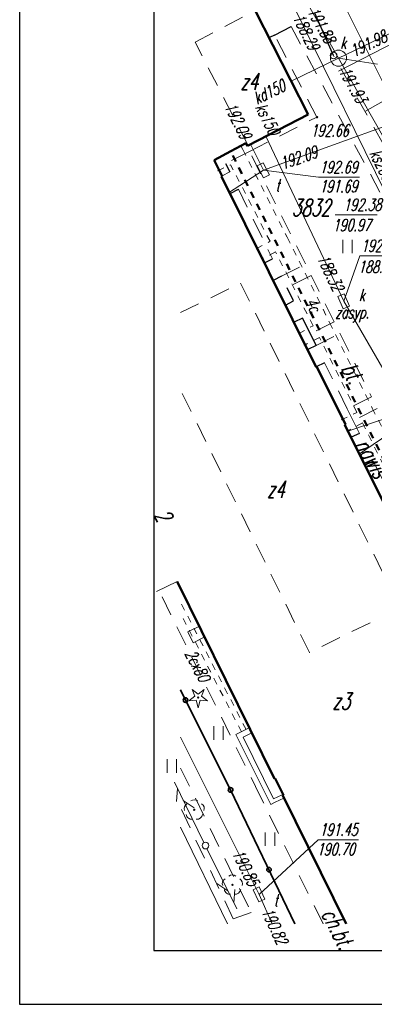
# Model space of a CAD drawing. Extents: x 7391510 to 7412510, y 5735368 to 5750218.
# Tile 1 of 15: x 7391510 to 7394155, y 5735368 to 5742699. Entities that reach past the tile are written whole.
import ezdxf
from ezdxf.enums import TextEntityAlignment as Align

# ---------------------------------------------------------------- set-up
doc = ezdxf.new("R2010")
doc.units = 0
for name, pattern in [('1', [0]), ('2', [1.5, 1, -0.5]), ('3', [1, 0.5, -0.5]), ('4', [2.5, 1.5, -1]), ('BGS', [0]), ('BUD', [0])]:
    doc.linetypes.add(name, pattern=pattern)
for name, color, linetype, lineweight in [('0.30', 7, 'Continuous', 30), ('DZIALKI_L_0', 96, '1', 18), ('EBTOO_T_6', 7, 'Continuous', 18), ('EBTPO_L_2', 7, '1', 18), ('EBUOA_T_1_T_0', 7, 'Continuous', 25), ('EBUPO_L_1', 7, '1', 18), ('EBUPP_L_1', 7, 'BUD', 50), ('KRAWEDZ_L_1', 7, '2', 18), ('NR_POLICYJ_T_0', 7, 'Continuous', 25), ('NUMERY_DZIALEK_T_0', 96, 'Continuous', 25), ('OGRODZENIE_L_0', 7, 'BGS', 35), ('RZEDNE_T_0', 7, 'Continuous', 18), ('SDROK_T_1_T_0', 7, 'Continuous', 25), ('SDRPK_L_3_L_0', 7, '1', 18), ('SDRPK_L_5_L_0', 7, '1', 0), ('UCCOO_T_2_T_0', 212, 'Continuous', 18), ('UCCPB_L_2_L_0', 212, '1', 18), ('UKKOA_T_0_T_0', 36, 'Continuous', 18), ('UKKOA_T_2_T_0', 36, 'Continuous', 18), ('UKKOC_T_0_T_0', 36, 'Continuous', 18), ('UKKOC_T_2_T_0', 36, 'Continuous', 18), ('UKKOO_T_0_T_0', 36, 'Continuous', 18), ('UKKOO_T_2_T_0', 36, 'Continuous', 18), ('UKKPA_T_1_T_0', 36, 'Continuous', 18), ('UKKPA_T_5_T_0', 36, 'Continuous', 18), ('UKKPOD_L_1_L_0', 36, '1', 18), ('UKKPOR_L_1_L_0', 36, '1', 18), ('UTTOA_T_0_T_0', 30, 'Continuous', 18), ('UTTOC_T_0_T_0', 30, 'Continuous', 18), ('UTTPA_T_0_T_0', 30, 'Continuous', 18), ('UTTPA_T_2_T_0', 30, 'Continuous', 18), ('UTTPO_L_1_L_0', 30, '1', 18), ('WUKPS_L_2_L_0', 7, '1', 18), ('ZAGOSPODAR_T_0', 7, 'Continuous', 18)]:
    doc.layers.add(name, color=color, linetype=linetype, lineweight=lineweight)
doc.styles.add('mapa', font='romans.shx', dxfattribs={"width": 0.67, "oblique": 15})

# ---------------------------------------------------------------- blocks, each defined once
blk = doc.blocks.new('WLZ')
at = {"color": 251}
blk.add_circle((0, 0), 0.25, dxfattribs=at)
blk.add_circle((0, 0), 0.25, dxfattribs=at)
blk = doc.blocks.new('WLD')
at = {"color": 0}
blk.add_lwpolyline([(0.5, 0.25), (0.5, -0.25), (-0.5, -0.25), (-0.5, 0.25)], close=True, dxfattribs=at)
blk = doc.blocks.new('SLS')
at = {"color": 251}
blk.add_circle((0, 0), 0.25, dxfattribs=at)
blk = doc.blocks.new('PLT')
at = {"color": 30}
for p, q in [((0.25, 0), (5.25, 0)), ((3.75, 0), (2.9, -0.5)), ((3.9, 0.5), (4.75, 0))]:
    blk.add_line(p, q, dxfattribs=at)
blk = doc.blocks.new('DIG')
at = {"color": 251}
for p, q in [((-0.7, -0.25), (-0.25, 0.1)), ((-0.25, 0.1), (-0.45, 0.6)), ((-0.45, 0.6), (0, 0.25)), ((0, 0.25), (0.45, 0.6)), ((0.45, 0.6), (0.25, 0.1)), ((0.25, 0.1), (0.7, -0.25)), ((-0.15, -0.2), (-0.7, -0.25)), ((0, -0.75), (-0.15, -0.2)), ((0.15, -0.2), (0, -0.75)), ((0.7, -0.25), (0.15, -0.2))]:
    blk.add_line(p, q, dxfattribs=at)
blk.add_circle((0, 0), 0.05, dxfattribs=at)
blk = doc.blocks.new('DLI')
at = {"color": 251}
blk.add_circle((0, 0), 0.05, dxfattribs=at)
for centre, radius, start, end in [((0, 0.35), 0.4, 50.114, 129.886), ((-0.35, 0.1), 0.4, 119.84816, 203.51949), ((0.35, 0.1), 0.4, 336.88451, 60.15184), ((-0.2, -0.3), 0.4, 187.477, 278.47884), ((0.2, -0.275), 0.425, 262.64593, 349.62892)]:
    blk.add_arc(centre, radius, start, end, dxfattribs=at)
blk = doc.blocks.new('TRA1')
at = {"color": 251}
for p, q in [((-0.35, -0.5), (-0.35, 0.5)), ((0.35, -0.5), (0.35, 0.5))]:
    blk.add_line(p, q, dxfattribs=at)
blk = doc.blocks.new('WSU')
h = blk.add_hatch(color=251)
edge = h.paths.add_edge_path()
edge.add_arc((0, 0), 0.05, 0, 360)
at = {"color": 251}
blk.add_circle((0, 0), 0.05, dxfattribs=at)
blk = doc.blocks.new('MAPA SZKIC')
at = {"color": 251, "linetype": 'ByBlock', "ltscale": 100}
for p, q in [((7434700.8, 5739596.7, 19272), (7434559.8, 5739911.7, 19275)), ((7434260.8, 5739748.7, 19281), (7434383.8, 5739813.7, 19278)), ((7434260.8, 5739748.7, 19281), (7434223.8, 5739731.7, 19282)), ((7433894.8, 5738791.7, 19276), (7433927.8, 5738730.7, 19277)), ((7433929.8, 5738568.7, 19276), (7433990.8, 5738601.7, 19275)), ((7434186.8, 5738053.7, 19275), (7434245.8, 5738082.7, 19274)), ((7434312.8, 5737952.7, 19274), (7434250.8, 5737922.7)), ((7434402.8, 5737770.7, 19274), (7434354.8, 5737866.7, 19274)), ((7434342.8, 5737738.7), (7434402.8, 5737770.7, 19274)), ((7434468.8, 5737640.7, 19275), (7434405.8, 5737610.7, 19276)), ((7434527.8, 5737524.7, 19275), (7434468.8, 5737640.7, 19275)), ((7434569.8, 5737436.7, 19275), (7434527.8, 5737524.7, 19275)), ((7434569.8, 5737436.7, 19275), (7434507.8, 5737407.7)), ((7434632.8, 5737308.7, 19275), (7434570.8, 5737278.7)), ((7434894.8, 5736782.7, 19274), (7434830.8, 5736755.7)), ((7434934.8, 5736545.7), (7434996.8, 5736575.7, 19275))]:
    blk.add_line(p, q, dxfattribs=at)
at = {"layer": 'DZIALKI_L_0', "linetype": '1', "ltscale": 100}
for p, q in [((7434032.8, 5741471.7), (7436321.8, 5736882.7)), ((7433560.1, 5734873.3), (7433596.8, 5734797.7)), ((7433596.8, 5734797.7), (7433627.8, 5734732.7)), ((7433627.8, 5734732.7), (7433932.8, 5734128.7)), ((7433932.8, 5734128.7), (7434412.8, 5733132.5))]:
    blk.add_line(p, q, dxfattribs=at)
at = {"layer": 'EBTPO_L_2', "color": 251, "linetype": '1', "ltscale": 100}
blk.add_line((7433380.8, 5735605.7), (7433534.8, 5735680.7), dxfattribs=at)
at = {"layer": 'EBUPO_L_1', "color": 251, "linetype": '4', "ltscale": 100}
for p, q in [((7433667.8, 5739696.7), (7434116.8, 5739931.7)), ((7434063.8, 5738927.7), (7433667.8, 5739696.7)), ((7433560.1, 5737682.2), (7434007.8, 5737902.7)), ((7434007.8, 5737902.7), (7435196.8, 5735483.7)), ((7434520.8, 5735151.7), (7433560.1, 5737105.5)), ((7435196.8, 5735483.7), (7434520.8, 5735151.7))]:
    blk.add_line(p, q, dxfattribs=at)
at = {"layer": 'EBUPP_L_1', "color": 251, "linetype": '1', "ltscale": 100}
for p, q in [((7434511.8, 5739158.7), (7434116.8, 5739931.7)), ((7434063.8, 5738927.7), (7434511.8, 5739158.7)), ((7433933.8, 5738884.7), (7434046.8, 5738944.7)), ((7434046.8, 5738944.7), (7434057.8, 5738924.7)), ((7434057.8, 5738924.7), (7434063.8, 5738927.7)), ((7433809.8, 5738818.7), (7433933.8, 5738884.7)), ((7433869.8, 5738698.7), (7433809.8, 5738818.7)), ((7433865.8, 5738696.7), (7433869.8, 5738698.7)), ((7434571.8, 5737276.7), (7433865.8, 5738696.7)), ((7434571.8, 5737276.7), (7434576.8, 5737278.7)), ((7434788.8, 5736849.7), (7434576.8, 5737278.7)), ((7434784.8, 5736847.7), (7434788.8, 5736849.7)), ((7435357.8, 5735695.7), (7434784.8, 5736847.7)), ((7433534.8, 5735680.7), (7434260.8, 5734211.7)), ((7434260.8, 5734211.7), (7434265.8, 5734213.7)), ((7434265.8, 5734213.7), (7434327.8, 5734089.7)), ((7434327.8, 5734089.7), (7434321.8, 5734086.7)), ((7434321.8, 5734086.7), (7434793.6, 5733132.5))]:
    blk.add_line(p, q, dxfattribs=at)
at = {"layer": 'EBUPP_L_1', "color": 251, "linetype": '3', "ltscale": 100}
blk.add_line((7435485.8, 5735761.7), (7433933.8, 5738884.7), dxfattribs=at)
at = {"layer": 'KRAWEDZ_L_1', "color": 251, "linetype": '2', "ltscale": 100}
for p, q in [((7433614.1, 5735305.2), (7433696.7, 5735346.2)), ((7433614.1, 5735305.2), (7433654.1, 5735224.5)), ((7433654.1, 5735224.5), (7433736.7, 5735265.5))]:
    blk.add_line(p, q, dxfattribs=at)
at = {"layer": 'KRAWEDZ_L_1', "color": 251, "linetype": '1', "ltscale": 100}
for p, q in [((7433972.8, 5734541.3), (7434071.7, 5734590.3)), ((7434231.7, 5734019.4), (7433972.8, 5734541.3)), ((7434025.8, 5734521.4), (7434090, 5734553.3)), ((7434253.9, 5734061.5), (7434025.8, 5734521.4)), ((7434253.9, 5734061.5), (7434318.2, 5734093.3)), ((7434231.7, 5734019.4), (7434266.3, 5734036.6)), ((7434266.3, 5734036.6), (7434330.5, 5734068.5))]:
    blk.add_line(p, q, dxfattribs=at)
at = {"layer": 'OGRODZENIE_L_0', "color": 251, "linetype": 'BGS', "ltscale": 100}
for p, q in [((7433596.8, 5734797.7), (7433560.1, 5734873.3)), ((7433932.8, 5734128.7), (7433596.8, 5734797.7)), ((7434412.8, 5733132.5), (7433932.8, 5734128.7))]:
    blk.add_line(p, q, dxfattribs=at)
at = {"layer": 'OGRODZENIE_L_0', "color": 251, "linetype": '1', "ltscale": 100}
for centre in [(7433596.8, 5734797.7), (7433932.8, 5734128.7), (7434218.8, 5733535.2)]:
    blk.add_circle(centre, 16.9, dxfattribs=at)
at = {"layer": 'SDRPK_L_3_L_0', "color": 251, "linetype": '1', "ltscale": 100}
blk.add_line((7433909.2, 5733132.5), (7433560.1, 5733850.8), dxfattribs=at)
at = {"layer": 'SDRPK_L_5_L_0', "color": 251, "linetype": '4', "ltscale": 100}
for p, q in [((7434383.8, 5739813.7, 19278), (7436248.8, 5736338.7, 19265)), ((7434574.8, 5739137.7, 19266), (7434260.8, 5739748.7, 19281)), ((7435318.8, 5738497.7, 19263), (7434700.8, 5739596.7, 19272)), ((7434073.8, 5738882.7, 19272), (7434574.8, 5739137.7, 19266)), ((7434073.8, 5738882.7, 19272), (7433894.8, 5738791.7, 19276)), ((7434491.8, 5738044.7, 19272), (7434073.8, 5738882.7, 19272)), ((7433927.8, 5738730.7, 19277), (7433868.8, 5738699.7, 19277)), ((7433990.8, 5738601.7, 19275), (7434245.8, 5738082.8, 19274)), ((7434312.8, 5737952.7, 19274), (7434491.8, 5738044.7, 19272)), ((7434533.8, 5737958.7, 19272), (7434353.8, 5737868.7, 19274)), ((7434704.8, 5737614.7, 19272), (7434533.8, 5737958.7, 19272)), ((7434704.8, 5737614.7, 19272), (7434527.8, 5737524.7, 19275)), ((7434569.8, 5737436.7, 19275), (7434747.8, 5737528.7, 19272)), ((7434747.8, 5737528.7, 19272), (7434983.8, 5737055.7, 19272)), ((7434802.8, 5736965.7, 19273), (7434632.8, 5737308.7, 19275)), ((7434983.8, 5737055.7, 19272), (7434802.8, 5736965.7, 19273)), ((7434845.8, 5736877.7, 19273), (7434802.8, 5736965.7, 19273)), ((7435026.8, 5736969.7, 19271), (7434845.8, 5736877.7, 19273)), ((7434845.8, 5736877.7, 19273), (7434894.8, 5736782.7, 19274)), ((7434996.8, 5736575.7, 19275), (7435104.8, 5736362.7, 19275)), ((7434151.8, 5734086.7, 19188), (7433398.8, 5735613.7, 19208)), ((7433560.1, 5734291.8), (7434086.8, 5733215.4)), ((7434621.9, 5733132.5, 19215.9), (7434151.8, 5734086.7, 19188)), ((7433952.9, 5733168.3), (7433560.1, 5733998.4)), ((7434086.8, 5733215.4), (7433952.9, 5733168.3))]:
    blk.add_line(p, q, dxfattribs=at)
at = {"layer": 'UCCPB_L_2_L_0', "linetype": '3', "ltscale": 100}
for p, q in [((7434010.2, 5738925.3), (7434024.3, 5738897.1)), ((7434024.3, 5738897.1), (7434354.8, 5738244.8)), ((7433836.3, 5738738), (7433932.9, 5738783.8)), ((7434227.2, 5738213.4), (7433932.9, 5738783.8)), ((7434124.4, 5738158.2), (7434227.2, 5738213.4)), ((7434354.8, 5738244.8), (7434670.8, 5737609.3)), ((7434268.2, 5738133.9), (7434163.4, 5738079.6)), ((7434548, 5737585.1), (7434268.2, 5738133.9)), ((7434670.8, 5737609.3), (7434989.3, 5736971.4)), ((7434439.1, 5737524.7), (7434548, 5737585.1)), ((7434596.3, 5737496.1), (7434481.8, 5737438.7)), ((7434873.7, 5736940), (7434596.3, 5737496.1)), ((7434757.9, 5736883), (7434873.7, 5736940)), ((7434989.3, 5736971.4), (7435401.7, 5736162.6)), ((7434917.1, 5736860.6), (7434799.3, 5736799.5)), ((7435250, 5736189), (7434917.1, 5736860.6)), ((7434047.9, 5734578.5), (7433560.1, 5735525.6)), ((7434013.9, 5734561.6), (7433560.1, 5735441.2))]:
    blk.add_line(p, q, dxfattribs=at)
at = {"layer": 'UKKOA_T_0_T_0', "ltscale": 100}
for p, q in [((7434737.2, 5739577.3), (7435028.8, 5739531.3)), ((7434712.4, 5738410.3), (7435025.1, 5738410.6))]:
    blk.add_line(p, q, dxfattribs=at)
at = {"layer": 'UKKOA_T_2_T_0', "ltscale": 100}
for p, q in [((7434776.1, 5737766.6), (7434896.4, 5738105.5)), ((7434896.4, 5738105.5), (7435209.1, 5738105.5))]:
    blk.add_line(p, q, dxfattribs=at)
at = {"layer": 'UKKPA_T_1_T_0', "ltscale": 100}
blk.add_circle((7434737.2, 5739577.3), 60, dxfattribs=at)
at = {"layer": 'UKKPOD_L_1_L_0', "linetype": '1', "ltscale": 100}
for p, q in [((7434001.4, 5740881.7), (7434737.2, 5739577.3)), ((7434737.2, 5739577.3), (7437068.3, 5740694.8)), ((7434737.2, 5739577.3), (7434385.7, 5739405.5)), ((7434737.2, 5739577.3), (7435380.6, 5738445.8)), ((7436126.2, 5737246.6), (7434800.4, 5736797.3)), ((7435208.1, 5736845.4), (7434887.6, 5736625.5))]:
    blk.add_line(p, q, dxfattribs=at)
at = {"layer": 'UKKPOR_L_1_L_0', "linetype": '1', "ltscale": 100}
for p, q in [((7435565.1, 5737603.2), (7434394.4, 5739981)), ((7434776.1, 5737766.6), (7434196.2, 5738996.1)), ((7434776.1, 5737766.6), (7435388.6, 5736712.3))]:
    blk.add_line(p, q, dxfattribs=at)
at = {"layer": 'UTTOA_T_0_T_0', "ltscale": 100}
for p, q in [((7434177, 5738742.3), (7434587.2, 5738690.2)), ((7434587.2, 5738690.2), (7434893.4, 5738690.6)), ((7434144.7, 5733350.5), (7434587, 5733757.7)), ((7434587, 5733757.7), (7434886.7, 5733758))]:
    blk.add_line(p, q, dxfattribs=at)
at = {"layer": 'UTTPO_L_1_L_0', "linetype": '1', "ltscale": 100}
for p, q in [((7436243.4, 5739488.4), (7434177, 5738742.3)), ((7434177, 5738742.3), (7434082.2, 5738937.3)), ((7434177, 5738742.3), (7433917.1, 5738575.3)), ((7433560.1, 5734521.2), (7434144.7, 5733350.5)), ((7434144.7, 5733350.5), (7434242.7, 5733132.5))]:
    blk.add_line(p, q, dxfattribs=at)
at = {"layer": 'WUKPS_L_2_L_0', "color": 251, "ltscale": 100}
for p, q in [((7435393, 5739818.7, 14310.7), (7434736.7, 5739480)), ((7435532.9, 5739516.7, 19337.5), (7434934.6, 5739180.9, 19268.6))]:
    blk.add_line(p, q, dxfattribs=at)
at = {"layer": 'RZEDNE_T_0', "color": 251, "xscale": 100, "yscale": 100, "zscale": 100}
blk.add_blockref('WSU', (7434577.8, 5739137.4), dxfattribs=at)
at = {"layer": 'UKKPA_T_1_T_0', "xscale": 100, "yscale": 100, "zscale": 100, "rotation": 0.05588824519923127}
blk.add_blockref('WLZ', (7434700.8, 5739596.7, 19272), dxfattribs=at)
at = {"layer": 'UKKPA_T_5_T_0', "xscale": 100, "yscale": 100, "zscale": 100, "rotation": 293.7998052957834}
blk.add_blockref('WLD', (7434776.1, 5737766.6), dxfattribs=at)
at = {"layer": 'UTTPA_T_0_T_0'}
for name, xscale, yscale, zscale, rotation in [('PLT', 99.99999999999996, 99.99999999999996, 99.99999999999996, 116.1736120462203), ('PLT', 99.99999999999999, 99.99999999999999, 99.99999999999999, 296.5032966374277), ('SLS', 100, 100, 100, 0.05291028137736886)]:
    blk.add_blockref(name, (7433745.4, 5733714.2), dxfattribs=dict(at, xscale=xscale, yscale=yscale, zscale=zscale, rotation=rotation))
at = {"layer": 'UTTPA_T_2_T_0'}
for p, xscale, yscale, zscale, rotation in [((7434177, 5738742.3), 100, 100, 100, 297.3616055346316), ((7434144.7, 5733350.5), 99.99999999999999, 99.99999999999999, 99.99999999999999, 294.7121888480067)]:
    blk.add_blockref('WLD', p, dxfattribs=dict(at, xscale=xscale, yscale=yscale, zscale=zscale, rotation=rotation))
at = {"layer": 'ZAGOSPODAR_T_0', "color": 251, "xscale": 100, "yscale": 100, "zscale": 100}
for p in [(7434803.7, 5738175.2), (7433843.3, 5734552.7), (7433493.8, 5734307), (7434226.5, 5733761.5)]:
    blk.add_blockref('TRA1', p, dxfattribs=at)
at = {"layer": 'ZAGOSPODAR_T_0', "xscale": 100, "yscale": 100, "zscale": 100}
for name, p in [('DIG', (7433691, 5734816)), ('DLI', (7433661.9, 5733980.8)), ('DLI', (7433946.2, 5733421.9))]:
    blk.add_blockref(name, p, dxfattribs=at)
at = {"layer": 'EBTOO_T_6', "color": 251, "ltscale": 100, "style": 'mapa', "oblique": 15, "width": 0.67}
blk.add_text('nawis', height=125, rotation=300.39795, dxfattribs=at).set_placement((7434989.2, 5736601.4), align=Align.MIDDLE)
at = {"layer": 'EBUOA_T_1_T_0', "color": 251, "ltscale": 100, "style": 'mapa', "oblique": 15, "width": 0.67}
for s, p in [('z4', (7434071.9, 5739403.3)), ('z4', (7434269.9, 5736367)), ('z3', (7434758.4, 5734789.9))]:
    blk.add_text(s, height=125, dxfattribs=at).set_placement(p, align=Align.MIDDLE)
at = {"layer": 'NR_POLICYJ_T_0', "color": 251, "ltscale": 100, "style": 'mapa', "oblique": 15, "width": 0.67}
blk.add_text('2', height=125, rotation=299.64986, dxfattribs=at).set_placement((7433430.7, 5736175), align=Align.MIDDLE)
at = {"layer": 'NUMERY_DZIALEK_T_0', "ltscale": 100, "style": 'mapa', "oblique": 15, "width": 0.67}
blk.add_text('3832', height=125, dxfattribs=at).set_placement((7434388.3, 5738526.4), align=Align.TOP_LEFT)
at = {"layer": 'RZEDNE_T_0', "color": 251, "ltscale": 100, "style": 'mapa', "oblique": 15, "width": 0.67}
blk.add_text('192.66', height=90, dxfattribs=at).set_placement((7434529, 5739038.4), align=Align.MIDDLE_LEFT)
at = {"layer": 'SDROK_T_1_T_0', "color": 251, "ltscale": 100, "style": 'mapa', "oblique": 15, "width": 0.67}
blk.add_text('bt.', height=125, rotation=299.10044, dxfattribs=at).set_placement((7434842.4, 5737232.6), align=Align.MIDDLE)
blk.add_text('ch.bt.', height=125, rotation=297.18265, dxfattribs=at).set_placement((7434716.7, 5733264.5), align=Align.TOP_LEFT)
at = {"layer": 'UCCOO_T_2_T_0', "ltscale": 100, "style": 'mapa', "oblique": 15, "width": 0.67}
for s, rotation, p in [('4c', 296.62069, (7434486.9, 5737764)), ('2cx80', 297.85965, (7433588.6, 5735142.9))]:
    blk.add_text(s, height=90, rotation=rotation, dxfattribs=at).set_placement(p)
at = {"layer": 'UKKOA_T_0_T_0', "ltscale": 100, "style": 'mapa', "oblique": 15, "width": 0.67}
for s, rotation, p in [('k', 0.05589, (7434750.5, 5739736.1)), ('190.97', 0.05581, (7434693.3, 5738379.1))]:
    blk.add_text(s, height=90, rotation=rotation, dxfattribs=at).set_placement(p, align=Align.TOP_LEFT)
blk.add_text('192.38', height=90, rotation=0.05999, dxfattribs=at).set_placement((7435057.2, 5738485.7), align=Align.MIDDLE_RIGHT)
at = {"layer": 'UKKOA_T_2_T_0', "ltscale": 100, "style": 'mapa', "oblique": 15, "width": 0.67}
for s, p in [('192.33', (7434904.4, 5738225.5)), ('188.58', (7434883.7, 5738068.3))]:
    blk.add_text(s, height=90, dxfattribs=at).set_placement(p, align=Align.TOP_LEFT)
blk.add_text('k', height=90, rotation=0.0557, dxfattribs=at).set_placement((7434889.5, 5737856.8), align=Align.TOP_LEFT)
blk.add_text('zasyp.', height=90, rotation=0.05999, dxfattribs=at).set_placement((7434711.9, 5737684.4), align=Align.MIDDLE_LEFT)
at = {"layer": 'UKKOC_T_0_T_0', "ltscale": 100, "style": 'mapa', "oblique": 15, "width": 0.67}
blk.add_text('191.88', height=90, rotation=299.4256, dxfattribs=at).set_placement((7434640.7, 5739678.2), align=Align.RIGHT)
for s, rotation, p in [('191.98', 25.61151, (7434851.1, 5739582.1)), ('191.93', 299.6276, (7434736.7, 5739480))]:
    blk.add_text(s, height=90, rotation=rotation, dxfattribs=at).set_placement(p)
at = {"layer": 'UKKOC_T_2_T_0', "ltscale": 100, "style": 'mapa', "oblique": 15, "width": 0.67}
blk.add_text('188.29', height=90, rotation=296.2153, dxfattribs=at).set_placement((7434393.7, 5739880.9))
blk.add_text('188.32', height=90, rotation=295.2493, dxfattribs=at).set_placement((7434698.1, 5737832.3), align=Align.RIGHT)
at = {"layer": 'UKKOO_T_0_T_0', "ltscale": 100, "style": 'mapa', "oblique": 15, "width": 0.67}
blk.add_text('kd150', height=90, rotation=26.04489, dxfattribs=at).set_placement((7434128.4, 5739230.8))
at = {"layer": 'UKKOO_T_2_T_0', "ltscale": 100, "style": 'mapa', "oblique": 15, "width": 0.67}
for s, rotation, p in [('ks150', 296.68007, (7434114.5, 5739212.5)), ('ks200', 296.21411, (7434966.4, 5738870.2))]:
    blk.add_text(s, height=90, rotation=rotation, dxfattribs=at).set_placement(p)
at = {"layer": 'UTTOA_T_0_T_0', "ltscale": 100, "style": 'mapa', "oblique": 15, "width": 0.67}
for s, rotation, p in [('192.69', 0.05999, (7434595.2, 5738720.2)), ('191.45', 0.04999, (7434595, 5733787.7))]:
    blk.add_text(s, height=90, rotation=rotation, dxfattribs=at).set_placement(p)
for rotation, p in [(0.05559, (7434297.9, 5738675.5)), (0.05261, (7434285.1, 5733352.7))]:
    blk.add_text('t', height=90, rotation=rotation, dxfattribs=at).set_placement(p, align=Align.TOP_RIGHT)
for s, rotation, p in [('191.69', 0.05559, (7434594.3, 5738667.8)), ('190.70', 0.05291, (7434574.6, 5733731.6))]:
    blk.add_text(s, height=90, rotation=rotation, dxfattribs=at).set_placement(p, align=Align.TOP_LEFT)
at = {"layer": 'UTTOC_T_0_T_0', "ltscale": 100, "style": 'mapa', "oblique": 15, "width": 0.67}
for s, rotation, p in [('192.09', 296.5618, (7434011.5, 5738963.6)), ('190.85', 296.5123, (7434068.6, 5733403.1))]:
    blk.add_text(s, height=90, rotation=rotation, dxfattribs=at).set_placement(p, align=Align.RIGHT)
for s, rotation, p in [('192.09', 19.29639, (7434320.8, 5738746.9)), ('190.82', 295.05191, (7434160.5, 5733225.6))]:
    blk.add_text(s, height=90, rotation=rotation, dxfattribs=at).set_placement(p)

msp = doc.modelspace()

# ---------------------------------------------------------------- linework, layer by layer
at = {"layer": '0.30', "color": 7, "ltscale": 4.5}
msp.add_lwpolyline([(7392510.154, 5735768.128), (7412110.154, 5735768.128), (7412110.154, 5749818.128), (7392510.154, 5749818.128)], close=True, dxfattribs=at)
at = {"layer": 'Defpoints', "color": 8, "ltscale": 4.5}
msp.add_lwpolyline([(7391510.154, 5735368.128), (7412510.154, 5735368.128), (7412510.154, 5750218.128), (7391510.154, 5750218.128)], close=True, dxfattribs=at)

# ---------------------------------------------------------------- block references
msp.add_blockref('MAPA SZKIC', (-40849.902, 2835.621))

doc.saveas('drawing.dxf')
